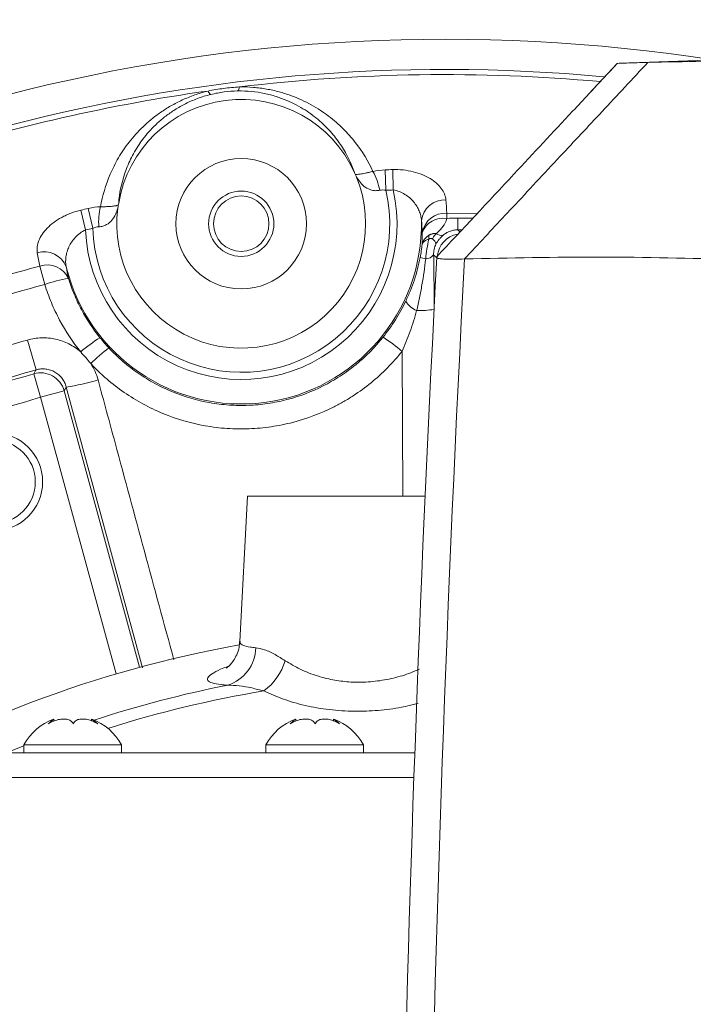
# Model space of a CAD drawing. Header units: millimetres. Extents: x 0 to 16820, y 0 to 11880.
# Tile 79 of 99: x 13754 to 13837, y 6427 to 6548. Entities that reach past the tile are written whole.
import ezdxf

# ---------------------------------------------------------------- set-up
doc = ezdxf.new("R2010")
doc.units = ezdxf.units.MM
doc.header["$LTSCALE"] = 20
doc.styles.add('SLDTEXTSTYLE0', font='TXT', dxfattribs={"width": 0.605})
doc.dimstyles.new('SLDDIMSTYLE0', dxfattribs={"dimtxt": 140, "dimasz": 100, "dimexe": 0, "dimexo": 0.0625, "dimgap": 35, "dimtad": 1, "dimtoh": 1, "dimdec": 1, "dimrnd": 1e-09, "dimzin": 12, "dimdsep": 46, "dimtxsty": 'SLDTEXTSTYLE0', "dimsah": 1, "dimcen": 0, "dimadec": 0, "dimazin": 0, "dimtfac": 1, "dimtofl": 0, "dimtmove": 0, "dimatfit": 3, "dimfxl": 0, "dimfrac": 2, "dimtolj": 1, "dimtzin": 12, "dimarcsym": 0})
doc.dimstyles.new('SLDDIMSTYLE1', dxfattribs={"dimtxt": 140, "dimasz": 100, "dimexe": 0, "dimexo": 0.0625, "dimgap": 35, "dimtad": 1, "dimtoh": 1, "dimdec": 4, "dimlfac": 20, "dimzin": 12, "dimdsep": 46, "dimtxsty": 'SLDTEXTSTYLE0', "dimsah": 1, "dimcen": 0.09, "dimadec": 1, "dimazin": 0, "dimtfac": 1, "dimtofl": 0, "dimtmove": 0, "dimatfit": 3, "dimfxl": 0, "dimfrac": 2, "dimtolj": 1, "dimtzin": 12, "dimarcsym": 0})

# ---------------------------------------------------------------- blocks, each defined once
blk = doc.blocks.new('*D11')
at = {"color": 7, "linetype": 'Continuous', "lineweight": 0}
blk.add_line((15062.98, 8506.56), (13806.48, 6330.23), dxfattribs=at)
blk.add_solid([(15062.98, 8506.56), (14999.99, 8427.45), (15025.97, 8412.45)], dxfattribs=at)
at = {"color": 7, "linetype": 'Continuous', "lineweight": 0, "char_height": 140, "attachment_point": 1, "rotation": 60, "style": 'SLDTEXTSTYLE0'}
for s, insert in [('2513', (14570.84, 8014.77)), ('R', (14501.45, 7894.58))]:
    blk.add_mtext(s, dxfattribs=dict(at, insert=insert))
blk = doc.blocks.new('*D12')
at = {"color": 7, "linetype": 'Continuous', "lineweight": 0}
for q in [(15021.92, 7031.96), (13806.48, 6330.23)]:
    blk.add_line((14382.39, 6662.73), q, dxfattribs=at)
blk.add_solid([(14382.39, 6662.73), (14476.49, 6699.74), (14461.49, 6725.72)], dxfattribs=at)
at = {"color": 7, "linetype": 'Continuous', "lineweight": 0, "char_height": 140, "attachment_point": 1, "rotation": 30, "style": 'SLDTEXTSTYLE0'}
for s, insert in [('665', (14626.7, 7011.64)), ('R', (14506.51, 6942.24))]:
    blk.add_mtext(s, dxfattribs=dict(at, insert=insert))
blk = doc.blocks.new('*D13')
at = {"color": 7, "linetype": 'Continuous', "lineweight": 0}
for p, q in [((12765.91, 6330.23), (11016.98, 6330.23)), ((14847.06, 6330.23), (16595.98, 6330.23))]:
    blk.add_line(p, q, dxfattribs=at)
blk.add_arc((13806.48, 6330.23), 2759.5, 0, 180, dxfattribs=at)
for points in [[(11046.98, 6330.23), (11063.79, 6429.95), (11033.8, 6430.49)], [(16565.98, 6330.23), (16579.17, 6430.49), (16549.18, 6429.95)]]:
    blk.add_solid(points, dxfattribs=at)
at = {"color": 7, "linetype": 'Continuous', "lineweight": 0, "char_height": 140, "attachment_point": 1, "style": 'SLDTEXTSTYLE0'}
for s, insert in [('180°', (13663.69, 9270.2)), ('+', (13551.45, 9270.2))]:
    blk.add_mtext(s, dxfattribs=dict(at, insert=insert))

msp = doc.modelspace()

# ---------------------------------------------------------------- linework, layer by layer
at = {"color": 7, "linetype": 'Continuous', "lineweight": 0}
for p, q in [((13827.5976317, 6542.2702009), (13824.1168289, 6538.5427009)), ((13805.4646655, 6518.5130772), (13805.4672055, 6518.5610436)), ((13808.855769, 6518.2966308), (13808.8649635, 6518.2968922)), ((13782.247963, 6489.2342175), (13781.3141249, 6471.415524)), ((13804.0352742, 6489.2342175), (13782.247963, 6489.2342175)), ((13758.5067783, 6461.6398775), (13758.5067783, 6461.8788459)), ((13763.1380776, 6461.8788459), (13763.1380776, 6461.669006)), ((13788.1681484, 6461.6398713), (13788.1681484, 6461.8788467)), ((13792.7994477, 6461.8788467), (13792.7994477, 6461.6690077)), ((13754.822428, 6458.7342175), (13754.822428, 6457.7342175)), ((13763.9164197, 6458.7342175), (13754.822428, 6458.7342175)), ((13766.822428, 6458.7342175), (13763.9164197, 6458.7342175)), ((13766.822428, 6457.7342175), (13766.822428, 6458.7342175)), ((13784.483798, 6458.7342175), (13784.483798, 6457.7342175)), ((13796.482806, 6458.7342175), (13784.483798, 6458.7342175)), ((13796.483798, 6457.7342175), (13796.483798, 6458.7342175)), ((13748.733798, 6457.7342175), (13802.7670701, 6457.7342175)), ((13748.733798, 6454.7342175), (13802.6608536, 6454.7342175))]:
    msp.add_line(p, q, dxfattribs=at)
at = {"color": 8, "linetype": 'Continuous', "lineweight": 0}
for p, q in [((13799.2279909, 6526.7256931), (13799.1358269, 6529.2215473)), ((13800.132533, 6526.7570105), (13800.0518586, 6529.2532624)), ((13762.3962353, 6521.8531976), (13761.8362307, 6524.2871608)), ((13763.2787392, 6522.054106), (13762.7299443, 6524.4906212)), ((13806.680047, 6523.901863), (13806.679399, 6523.2623792)), ((13806.680047, 6523.901863), (13810.334931, 6523.8636682)), ((13808.0424671, 6521.8664007), (13808.054265, 6523.3169051)), ((13808.054265, 6523.3169051), (13809.8508059, 6523.2939334)), ((13808.0424671, 6521.8664007), (13808.3072018, 6521.6044801)), ((13808.5703679, 6521.8613797), (13808.0424671, 6521.8664007)), ((13757.3942468, 6515.1653789), (13756.7959103, 6517.4194446)), ((13755.2777706, 6508.361593), (13756.3281345, 6504.7077544)), ((13801.3129425, 6489.2342175), (13801.203514, 6506.9681303)), ((13756.8833067, 6501.3433071), (13756.0492064, 6504.2207409)), ((13760.034432, 6502.5955044), (13759.773702, 6502.1313193)), ((13769.3589293, 6468.1564163), (13760.034432, 6502.5955044)), ((13759.773702, 6502.1313193), (13756.8833067, 6501.3433071)), ((13766.1311421, 6467.4226396), (13756.8833067, 6501.3433071)), ((13759.773702, 6502.1313193), (13769.0141032, 6468.2379203)), ((13752.6509942, 6457.7342175), (13754.822428, 6458.6294028))]:
    msp.add_line(p, q, dxfattribs=at)
at = {"color": 8, "linetype": 'Continuous', "lineweight": 0, "flags": 128}
for points in [[(13805.4203052, 6518.4574779), (13805.1552548, 6518.7239748), (13805.0720451, 6518.8075397)], [(13756.0492064, 6504.2207409), (13756.2731324, 6504.6118174), (13756.3281345, 6504.7077544)]]:
    msp.add_lwpolyline(points, dxfattribs=at)
at = {"color": 7, "linetype": 'Continuous', "lineweight": 30}
for radius in [2513, 665]:
    msp.add_circle((13806.483798, 6330.2342175), radius, dxfattribs=at)
at = {"color": 7, "linetype": 'Continuous', "lineweight": 0}
for centre, radius in [((13781.483798, 6522.6166492), 8), ((13781.483798, 6522.6166492), 4), ((13781.483798, 6522.6166492), 3.4), ((13751.1372118, 6490.9723754), 6), ((13751.1372118, 6490.9723754), 5.1)]:
    msp.add_circle(centre, radius, dxfattribs=at)
for centre, radius, start, end in [((13806.483798, 6330.2342175), 215, 81.208168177, 104.578170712), ((13981.483798, 2545.2342175), 4000, 88.9375757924, 92.1999509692), ((13781.483798, 6522.6166492), 15.235835, 24.313817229, 170.494315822), ((13781.483798, 6522.6166492), 15.2557083, 172.775427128, 22.032705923), ((17361.483798, 6330.2342175), 3561, 176.9692175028, 180.6125362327), ((13806.483798, 6330.2342175), 143, 100.177366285, 142.526703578), ((13760.941817, 6455.3352357), 7, 110.631826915, 150.950252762), ((13760.7030389, 6455.3352357), 7, 29.049747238, 69.394443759), ((13790.6031871, 6455.3352357), 7, 110.631835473, 150.950252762), ((13790.364409, 6455.3352357), 7, 29.049747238, 69.394434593)]:
    msp.add_arc(centre, radius, start, end, dxfattribs=at)
at = {"color": 8, "linetype": 'Continuous', "lineweight": 0}
for centre, radius, start, end in [((13806.483798, 6330.2342175), 211.3006577, 84.712436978, 105.268462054), ((13806.483798, 6330.2342175), 210.6669974, 84.828224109, 96.875958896), ((13806.483798, 6330.2342175), 210.6669974, 97.932174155, 105.268462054), ((13778.1184617, 6539.1099908), 0.7416325, 197.613287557, 240.263844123), ((13780.5219442, 6539.4223222), 0.7416325, 314.544288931, 357.194845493), ((13806.483798, 6330.2342175), 199.1229521, 91.851052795, 92.114790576), ((13790.6171762, 6525.1972392), 7.9925381, 10.943576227, 28.691898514), ((13781.483798, 6522.6166492), 19.1028246, 182.290457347, 12.517675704), ((13781.483798, 6522.6166492), 18.2137482, 181.769898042, 13.038235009), ((13806.483798, 6330.2342175), 196.6253969, 91.851052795, 92.114790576), ((13806.4456921, 6522.6631181), 2.8868427, 87.418713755, 173.208338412), ((13806.483798, 6330.2342175), 199.1229521, 102.693342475, 102.957080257), ((13771.9942107, 6522.7771942), 7.9925381, 166.116234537, 183.864556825), ((13806.4959747, 6521.0516341), 2.8561665, 86.304878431, 169.789675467), ((13806.2436862, 6520.5453831), 2.751711, 80.889297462, 158.409659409), ((13781.483798, 6522.6166492), 22.0987132, 193.802454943, 1.005678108), ((13806.483798, 6330.2342175), 196.6253969, 102.693342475, 102.957080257), ((13804.3385148, 6519.8787065), 1.0481522, 12.654176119, 56.434992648), ((13806.0413245, 6522.2459746), 1.0587779, 233.516866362, 280.971744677), ((13808.5200504, 6518.3661642), 3.0062621, 99.706080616, 174.689971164), ((13757.3390837, 6516.2817391), 2.8868427, 21.59979464, 107.389419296), ((13804.7962181, 6522.156505), 3.919152, 249.464135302, 259.75669042), ((17361.483798, 6330.2342175), 3557.5930281, 176.9697988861, 180.9458052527), ((13804.0059431, 6519.6643888), 1.3677587, 273.912976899, 321.210409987), ((13806.483798, 6330.2342175), 193.6677449, 104.866192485, 109.602930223), ((13757.7023391, 6514.7109258), 2.8561665, 25.018457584, 108.503254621), ((13762.9728322, 6499.6645842), 16.4740782, 99.37064098, 109.793311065), ((13806.483798, 6330.2342175), 191.3356174, 104.866192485, 109.602930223), ((13803.9735675, 6514.4472868), 2.670334, 209.678006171, 248.459327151), ((13803.1202561, 6525.032331), 13.0694928, 269.442650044, 278.853949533), ((13774.5827445, 6492.056874), 19.5879113, 122.123606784, 130.732501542), ((13785.3406782, 6488.1285268), 24.6284433, 49.902817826, 56.684000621), ((13806.483798, 6330.2342175), 185.3413585, 106.038281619, 109.533101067), ((13777.660172, 6490.7960491), 20.7211183, 126.782304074, 134.895251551), ((13806.483798, 6330.2342175), 181.1489949, 106.1656278, 111.8343722), ((13806.483798, 6330.2342175), 181.5395429, 106.038281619, 109.533101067), ((13756.8765622, 6501.3312848), 3.0055739, 15.437295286, 105.978332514), ((13756.3903269, 6527.8347566), 25.5009678, 278.215729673, 287.198603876), ((13806.483798, 6330.2342175), 178.1531063, 106.1656278, 111.8343722), ((13778.3151074, 6470.7479195), 4.9436068, 287.845800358, 358.796426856), ((13779.8587428, 6471.1891616), 7.3328276, 307.012022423, 343.011714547), ((13806.483798, 6330.2342175), 138.3987744, 101.103749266, 108.115199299), ((13806.483798, 6330.2342175), 136.9132067, 99.336098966, 107.578531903)]:
    msp.add_arc(centre, radius, start, end, dxfattribs=at)
for points, knots in [([(13831.3459086, 6542.390898), (13829.4702121, 6540.3821993), (13825.8878642, 6536.5458335), (13820.3483952, 6530.6119412), (13815.0555191, 6524.9410101), (13811.1409893, 6520.7459471), (13809.1839965, 6518.6484275), (13808.855769, 6518.2966308)], [0, 0, 0, 0, 0.2501009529, 0.47766183, 0.7388308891, 0.9561966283, 1, 1, 1, 1]), ([(13764.2351785, 6524.6950276), (13764.46693, 6526.0264072), (13764.8505222, 6527.3593051), (13765.7091522, 6529.3591649), (13766.0445175, 6530.0276988), (13766.8171054, 6531.3435844), (13767.2547957, 6531.9930449), (13768.2538722, 6533.2709759), (13768.8147933, 6533.8995314), (13769.7775212, 6534.8212525), (13770.1173725, 6535.123318), (13770.8322056, 6535.7090577), (13771.2081389, 6535.9936896), (13772.0023458, 6536.5440264), (13772.4205785, 6536.8097499), (13773.3071041, 6537.3187275), (13773.7768561, 6537.5622737), (13774.7478615, 6538.009246), (13775.251882, 6538.2144496), (13776.0392575, 6538.4912571), (13776.3069544, 6538.5783458), (13776.8536403, 6538.7413496), (13777.1325109, 6538.8171294), (13777.4115965, 6538.8855795)], [0, 0, 0, 0, 0.25, 0.25, 0.375, 0.375, 0.5, 0.5, 0.625, 0.625, 0.6875, 0.6875, 0.75, 0.75, 0.8125, 0.8125, 0.875, 0.875, 0.9375, 0.9375, 0.96875, 0.96875, 1, 1, 1, 1]), ([(13781.04217, 6538.8937544), (13780.4900288, 6538.8841332), (13779.939263, 6538.8441531), (13778.839828, 6538.7016753), (13778.2875182, 6538.5979933), (13777.750607, 6538.4660175)], [0, 0, 0, 0, 0.5, 0.5, 1, 1, 1, 1]), ([(13795.3682756, 6528.8897625), (13794.9792092, 6530.0077809), (13794.4528643, 6531.0997903), (13793.4138824, 6532.6866975), (13793.0255605, 6533.2070474), (13792.36772, 6533.971431), (13792.1352927, 6534.2240283), (13791.6449991, 6534.7200624), (13791.3872819, 6534.9634372), (13790.572357, 6535.677918), (13789.9741945, 6536.1337118), (13788.9677081, 6536.7754287), (13788.6123161, 6536.9830291), (13787.8659821, 6537.3762887), (13787.4752982, 6537.5620113), (13786.65266, 6537.9075326), (13786.2207731, 6538.0673748), (13785.3061641, 6538.3548828), (13784.8194607, 6538.4832187), (13783.8114895, 6538.6917464), (13783.2886322, 6538.7728669), (13782.1974569, 6538.8791118), (13781.6240055, 6538.9038931), (13781.04217, 6538.8937544)], [0, 0, 0, 0, 0.25, 0.25, 0.375, 0.375, 0.4375, 0.4375, 0.5, 0.5, 0.625, 0.625, 0.6875, 0.6875, 0.75, 0.75, 0.8125, 0.8125, 0.875, 0.875, 0.9375, 0.9375, 1, 1, 1, 1]), ([(13781.2626881, 6539.3860269), (13781.8407048, 6539.3963935), (13782.4149021, 6539.3775972), (13783.525473, 6539.2888279), (13784.0645572, 6539.2191775), (13785.1143559, 6539.0357164), (13785.6273334, 6538.9212391), (13786.6170019, 6538.6552457), (13787.0897621, 6538.5050812), (13788.4525282, 6538.0115489), (13789.2876049, 6537.6256003), (13790.8434755, 6536.7657959), (13791.5492952, 6536.2999421), (13792.8456363, 6535.3169044), (13793.4367755, 6534.7989522), (13794.2520807, 6533.989323), (13794.5119341, 6533.713789), (13795.005497, 6533.1569714), (13795.2397803, 6532.8751411), (13796.3537863, 6531.4504082), (13797.0643454, 6530.2616531), (13797.628343, 6529.0344525)], [0, 0, 0, 0, 0.0625, 0.0625, 0.125, 0.125, 0.1875, 0.1875, 0.25, 0.25, 0.375, 0.375, 0.5, 0.5, 0.625, 0.625, 0.6875, 0.6875, 0.75, 0.75, 1, 1, 1, 1]), ([(13777.750607, 6538.4660175), (13777.4681726, 6538.3965935), (13777.1875687, 6538.3186864), (13776.6449008, 6538.1512751), (13776.3812801, 6538.0614613), (13775.6111855, 6537.7755999), (13775.1253602, 6537.5632258), (13774.43148, 6537.2172236), (13774.2053532, 6537.0968633), (13773.7706396, 6536.8514644), (13773.5612639, 6536.7260796), (13772.9542656, 6536.3428516), (13772.5776366, 6536.0779815), (13771.8700547, 6535.533129), (13771.5391715, 6535.2531226), (13770.9164852, 6534.6803496), (13770.627018, 6534.3896146), (13769.8199741, 6533.5137903), (13769.3595372, 6532.9219513), (13768.554939, 6531.7273919), (13768.2110871, 6531.1242263), (13767.6210614, 6529.9112714), (13767.3778587, 6529.3075809), (13766.7774063, 6527.5045678), (13766.5475727, 6526.3132582), (13766.4571629, 6525.132778)], [0, 0, 0, 0, 0.03125, 0.03125, 0.0625, 0.0625, 0.125, 0.125, 0.15625, 0.15625, 0.1875, 0.1875, 0.25, 0.25, 0.3125, 0.3125, 0.375, 0.375, 0.5, 0.5, 0.625, 0.625, 0.75, 0.75, 1, 1, 1, 1]), ([(13806.575706, 6525.5470316), (13806.5522798, 6525.7895674), (13806.4929595, 6526.0281504), (13806.3039015, 6526.4974519), (13806.1725901, 6526.7299327), (13805.8442835, 6527.1739742), (13805.6476577, 6527.386316), (13805.1876501, 6527.7907751), (13804.9224829, 6527.9834242), (13804.34023, 6528.33299), (13804.0214941, 6528.4918147), (13803.3236706, 6528.7741762), (13802.9535132, 6528.8939925), (13802.1727284, 6529.0871333), (13801.7570654, 6529.1608055), (13800.9165256, 6529.2502324), (13800.4885578, 6529.2673757), (13800.0518586, 6529.2532624)], [0, 0, 0, 0, 0.125, 0.125, 0.25, 0.25, 0.375, 0.375, 0.5, 0.5, 0.625, 0.625, 0.75, 0.75, 0.875, 0.875, 1, 1, 1, 1]), ([(13797.628343, 6529.0344525), (13797.4549101, 6528.9876758), (13797.2922137, 6528.9472146), (13796.9857994, 6528.8757243), (13796.8412108, 6528.8445794), (13796.5815387, 6528.7921521), (13796.4655611, 6528.7706079), (13796.2553531, 6528.7342614), (13796.1607083, 6528.7194246), (13795.9081595, 6528.683727), (13795.7808538, 6528.6712708), (13795.5824768, 6528.6637666), (13795.5129709, 6528.668972), (13795.4677559, 6528.6835145)], [0, 0, 0, 0, 0.125, 0.125, 0.25, 0.25, 0.375, 0.375, 0.5, 0.5, 0.75, 0.75, 1, 1, 1, 1]), ([(13798.464367, 6526.7145604), (13798.2922866, 6526.6808114), (13798.1249823, 6526.6660822), (13797.7986139, 6526.6719394), (13797.637993, 6526.6932885), (13797.1893366, 6526.8026297), (13796.9309069, 6526.9327802), (13796.4698588, 6527.2602407), (13796.2726337, 6527.4533749), (13795.9182656, 6527.8753781), (13795.7630725, 6528.1028579), (13795.6253799, 6528.3396114)], [0, 0, 0, 0, 0.125, 0.125, 0.25, 0.25, 0.5, 0.5, 0.75, 0.75, 1, 1, 1, 1]), ([(13799.2279909, 6526.7256931), (13799.0993033, 6526.7439342), (13798.9711773, 6526.7531877), (13798.7161488, 6526.7507684), (13798.5882017, 6526.7388473), (13798.464367, 6526.7145604)], [0, 0, 0, 0, 0.5, 0.5, 1, 1, 1, 1]), ([(13800.132533, 6526.7570105), (13800.395553, 6526.7194667), (13800.6436719, 6526.647547), (13801.120066, 6526.4589797), (13801.3475244, 6526.3411919), (13801.7654465, 6526.0802416), (13801.9603599, 6525.9345192), (13802.3170293, 6525.6238756), (13802.4781114, 6525.4598495), (13802.769572, 6525.1160905), (13802.8999691, 6524.9357894), (13803.1254763, 6524.5685591), (13803.2215501, 6524.3805926), (13803.3814237, 6523.9957278), (13803.4448985, 6523.7990008), (13803.537298, 6523.4043633), (13803.5666889, 6523.2054277), (13803.5791072, 6523.0045146)], [0, 0, 0, 0, 0.125, 0.125, 0.25, 0.25, 0.375, 0.375, 0.5, 0.5, 0.625, 0.625, 0.75, 0.75, 0.875, 0.875, 1, 1, 1, 1]), ([(13761.8362307, 6524.2871608), (13761.4091284, 6524.1888934), (13760.9996963, 6524.0627474), (13760.4085686, 6523.8371975), (13760.2154103, 6523.7558851), (13759.8367646, 6523.5811666), (13759.6512891, 6523.4876215), (13759.1210446, 6523.1972058), (13758.7966441, 6522.9882559), (13758.2008912, 6522.5426443), (13757.9272909, 6522.3031067), (13757.4528947, 6521.815805), (13757.2498186, 6521.5670596), (13756.9082882, 6521.0602605), (13756.7691552, 6520.7997577), (13756.5642428, 6520.2852204), (13756.4973272, 6520.0306103), (13756.4333939, 6519.5268444), (13756.4369012, 6519.2775218), (13756.4763087, 6519.0366402)], [0, 0, 0, 0, 0.125, 0.125, 0.1875, 0.1875, 0.25, 0.25, 0.375, 0.375, 0.5, 0.5, 0.625, 0.625, 0.75, 0.75, 0.875, 0.875, 1, 1, 1, 1]), ([(13764.0198463, 6522.2385123), (13764.1948371, 6522.249865), (13764.3603493, 6522.2783851), (13764.674381, 6522.367462), (13764.8242107, 6522.429154), (13765.2300202, 6522.6495327), (13765.4466024, 6522.8414107), (13765.8086445, 6523.2758314), (13765.9499574, 6523.5129584), (13766.184699, 6524.0115161), (13766.2765977, 6524.2711054), (13766.349207, 6524.5351875)], [0, 0, 0, 0, 0.125, 0.125, 0.25, 0.25, 0.5, 0.5, 0.75, 0.75, 1, 1, 1, 1]), ([(13764.2351785, 6524.6950276), (13764.4148065, 6524.694131), (13764.5824405, 6524.6965961), (13764.8969496, 6524.7057944), (13765.0446961, 6524.7126383), (13765.3091432, 6524.7283201), (13765.4267753, 6524.7371334), (13765.6392912, 6524.7557196), (13765.7345847, 6524.7655652), (13765.9878692, 6524.7956003), (13766.1141304, 6524.816095), (13766.3078367, 6524.8595419), (13766.3737036, 6524.8823389), (13766.4137001, 6524.9079546)], [0, 0, 0, 0, 0.125, 0.125, 0.25, 0.25, 0.375, 0.375, 0.5, 0.5, 0.75, 0.75, 1, 1, 1, 1]), ([(13806.679399, 6523.2623792), (13806.5826418, 6522.8794156), (13806.4342157, 6522.5666386), (13806.1065437, 6522.1304679), (13805.9803148, 6521.9897245), (13805.7087968, 6521.7026745), (13805.5633906, 6521.5555016), (13805.4117899, 6521.3946833)], [0, 0, 0, 0, 0.5, 0.5, 0.75, 0.75, 1, 1, 1, 1]), ([(13760.023206, 6517.3444472), (13759.9444108, 6517.7398115), (13759.9329108, 6518.1420112), (13760.0159233, 6518.7593556), (13760.0611059, 6518.9687661), (13760.1850084, 6519.381884), (13760.2636419, 6519.5866258), (13760.4563624, 6519.9926385), (13760.5716807, 6520.1956429), (13760.8359574, 6520.5863348), (13760.9846641, 6520.7745648), (13761.3211205, 6521.1341986), (13761.5112227, 6521.307276), (13761.9243715, 6521.6131629), (13762.151414, 6521.7496213), (13762.3962353, 6521.8531976)], [0, 0, 0, 0, 0.25, 0.25, 0.375, 0.375, 0.5, 0.5, 0.625, 0.625, 0.75, 0.75, 0.875, 0.875, 1, 1, 1, 1]), ([(13808.0424671, 6521.8664007), (13807.8593708, 6521.8685626), (13807.6761056, 6521.8515724), (13807.3354345, 6521.7861956), (13807.1733457, 6521.737483), (13806.8740096, 6521.6183794), (13806.7375124, 6521.5489407), (13806.4797614, 6521.3919811), (13806.3586993, 6521.3044193), (13806.2428363, 6521.2065499)], [0, 0, 0, 0, 0.25, 0.25, 0.5, 0.5, 0.75, 0.75, 1, 1, 1, 1]), ([(13803.6585668, 6520.0869536), (13803.6653602, 6520.2958065), (13803.6714352, 6520.5187129), (13803.6811417, 6521.0055549), (13803.6847001, 6521.2692724), (13803.6850393, 6521.5579241)], [0, 0, 0, 0, 0.5, 0.5, 1, 1, 1, 1]), ([(13803.6585668, 6520.0869536), (13803.6638711, 6520.1131901), (13803.6744258, 6520.1653968), (13803.7041603, 6520.2695664), (13803.755908, 6520.402591), (13803.8347492, 6520.5447495), (13803.9446958, 6520.7013813), (13804.0859986, 6520.8630734), (13804.2768871, 6521.0380271), (13804.4269656, 6521.1434948), (13804.5008678, 6521.1954296)], [0, 0, 0, 0, 0.0632633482, 0.1258841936, 0.2511394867, 0.3959408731, 0.4997828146, 0.6724996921, 0.8387308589, 1, 1, 1, 1]), ([(13803.6585668, 6520.0869536), (13803.6663148, 6520.1186493), (13803.6774247, 6520.1508682), (13803.7027513, 6520.2060481), (13803.7154969, 6520.2293099), (13803.7350132, 6520.2591291), (13803.7401025, 6520.2664842), (13803.7667318, 6520.3028468), (13803.7915188, 6520.3311722), (13803.8479421, 6520.3866244), (13803.8795786, 6520.4137511), (13803.9502135, 6520.4676496), (13803.9890913, 6520.4940904), (13804.0731745, 6520.545298), (13804.1183799, 6520.5700648), (13804.2644235, 6520.6421517), (13804.3738509, 6520.6861929), (13804.4960734, 6520.7256739)], [0, 0, 0, 0, 0.1229947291, 0.1229947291, 0.2152407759, 0.2152407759, 0.2459894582, 0.2459894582, 0.3697507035, 0.3697507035, 0.4935119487, 0.4935119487, 0.6193133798, 0.6193133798, 0.7451148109, 0.7451148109, 1, 1, 1, 1]), ([(13804.4960734, 6520.7256739), (13804.3943507, 6520.3270097), (13804.31812, 6519.9241744), (13804.1890492, 6519.1150089), (13804.1370068, 6518.7085461), (13804.0992807, 6518.2998186)], [0, 0, 0, 0, 0.5, 0.5, 1, 1, 1, 1]), ([(13804.4960734, 6520.7256739), (13804.4943477, 6520.7365767), (13804.4926984, 6520.7474547), (13804.486435, 6520.7908342), (13804.4772261, 6520.866052), (13804.4731458, 6520.9384033), (13804.4725333, 6521.0580045), (13804.4806346, 6521.1318324), (13804.5008678, 6521.1954296)], [0, 0, 0, 0, 0.0625, 0.0625, 0.25, 0.5, 0.5, 1, 1, 1, 1]), ([(13804.9180201, 6520.7520888), (13804.9054225, 6520.7621469), (13804.8797961, 6520.7826073), (13804.8336078, 6520.8021782), (13804.7811428, 6520.813226), (13804.7082764, 6520.8134533), (13804.6113412, 6520.7932011), (13804.5352186, 6520.7486063), (13804.4960734, 6520.7256739)], [0, 0, 0, 0, 0.1200305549, 0.2441703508, 0.3734949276, 0.5092831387, 0.7476542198, 1, 1, 1, 1]), ([(13804.5008678, 6521.1954296), (13804.5236187, 6521.2099941), (13804.5698554, 6521.2395936), (13804.6421346, 6521.2788387), (13804.7257045, 6521.31846), (13804.8234794, 6521.3562946), (13804.9217304, 6521.3848422), (13805.0376899, 6521.4088315), (13805.1565689, 6521.4211794), (13805.2711894, 6521.4181161), (13805.3524925, 6521.4079299), (13805.3929438, 6521.3988934), (13805.4117899, 6521.3946833)], [0, 0, 0, 0, 0.07808761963, 0.15869771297, 0.24155140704, 0.35301347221, 0.47531189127, 0.55599877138, 0.72359207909, 0.85688114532, 0.93332151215, 1, 1, 1, 1]), ([(13805.4117899, 6521.3946833), (13805.385666, 6521.3750686), (13805.3316772, 6521.334532), (13805.2575833, 6521.265503), (13805.1868706, 6521.1892379), (13805.1046407, 6521.0850726), (13805.0092737, 6520.9401875), (13804.9498034, 6520.8176029), (13804.9180201, 6520.7520888)], [0, 0, 0, 0, 0.12099936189, 0.25006263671, 0.37038920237, 0.50005418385, 0.73280927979, 1, 1, 1, 1]), ([(13806.2428363, 6521.2065499), (13806.1633907, 6521.1394421), (13806.0821426, 6521.0653796), (13805.9170107, 6520.8991025), (13805.8341005, 6520.8075647), (13805.5980516, 6520.516982), (13805.4655754, 6520.3118668), (13805.3612075, 6520.1083209)], [0, 0, 0, 0, 0.25, 0.25, 0.5, 0.5, 1, 1, 1, 1]), ([(13805.3612075, 6520.1083209), (13805.3118585, 6520.0120769), (13805.2675198, 6519.9119081), (13805.1899946, 6519.7000805), (13805.1567153, 6519.5872736), (13805.1062285, 6519.3573045), (13805.0893489, 6519.2417897), (13805.0706929, 6519.019541), (13805.0686351, 6518.9109778), (13805.0720451, 6518.8075397)], [0, 0, 0, 0, 0.25, 0.25, 0.5, 0.5, 0.75, 0.75, 1, 1, 1, 1]), ([(13801.6535236, 6513.1251372), (13801.8580428, 6513.5476217), (13802.0482903, 6513.9770859), (13802.4003218, 6514.8479331), (13802.562112, 6515.2893644), (13803.0046357, 6516.6306027), (13803.2427288, 6517.5472044), (13803.4214046, 6518.4864042)], [0, 0, 0, 0, 0.25, 0.25, 0.5, 0.5, 1, 1, 1, 1]), ([(13804.0992807, 6518.2998186), (13803.9846298, 6517.2325594), (13803.8282686, 6516.1724786), (13803.5443968, 6514.590033), (13803.4416267, 6514.0638149), (13803.2242559, 6513.0129157), (13803.1095001, 6512.4882665), (13802.9931234, 6511.9634566)], [0, 0, 0, 0, 0.5, 0.5, 0.75, 0.75, 1, 1, 1, 1]), ([(13805.0720451, 6518.8075397), (13805.0910618, 6517.6522462), (13805.1256108, 6515.5533367), (13805.1465873, 6513.4110783), (13805.1560178, 6512.4479737)], [0, 0, 0, 0, 0.5504255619, 1, 1, 1, 1]), ([(13760.2905161, 6515.9188277), (13760.4981038, 6515.254904), (13760.736139, 6514.6028954), (13761.2727085, 6513.3225546), (13761.5723824, 6512.6924482), (13762.5494183, 6510.8634385), (13763.3062748, 6509.71822), (13764.1669204, 6508.645933)], [0, 0, 0, 0, 0.25, 0.25, 0.5, 0.5, 1, 1, 1, 1]), ([(13761.8010769, 6506.8998941), (13760.8230251, 6508.1185662), (13759.9627983, 6509.4201001), (13758.8520867, 6511.4987111), (13758.5113674, 6512.2147953), (13757.9011889, 6513.6698544), (13757.6304364, 6514.410843), (13757.3942468, 6515.1653789)], [0, 0, 0, 0, 0.5, 0.5, 0.75, 0.75, 1, 1, 1, 1]), ([(13798.8680031, 6508.7093844), (13799.4217976, 6509.4044387), (13799.9287693, 6510.1187114), (13800.8559747, 6511.5893304), (13801.2761556, 6512.3455913), (13801.6535236, 6513.1251372)], [0, 0, 0, 0, 0.5, 0.5, 1, 1, 1, 1]), ([(13802.9931234, 6511.9634566), (13802.7591024, 6511.1099617), (13802.4949199, 6510.2666696), (13801.9007701, 6508.6012116), (13801.5708352, 6507.7790625), (13801.203514, 6506.9681303)], [0, 0, 0, 0, 0.5, 0.5, 1, 1, 1, 1]), ([(13755.2777706, 6508.361593), (13755.8417797, 6508.523728), (13756.4139939, 6508.6125578), (13757.2842663, 6508.639031), (13757.5784563, 6508.6295828), (13758.1591789, 6508.5740581), (13758.7316436, 6508.482631), (13759.2879974, 6508.321157), (13759.8361187, 6508.1238887), (13760.1064915, 6508.0068106), (13760.8825134, 6507.6112234), (13761.3614534, 6507.2866862), (13761.8010769, 6506.8998941)], [0, 0, 0, 0, 0.25, 0.25, 0.375, 0.375, 0.5, 0.625, 0.625, 0.75, 0.75, 1, 1, 1, 1]), ([(13765.2528582, 6507.3919314), (13765.5251692, 6507.1002427), (13765.8072211, 6506.8140092), (13766.3833969, 6506.2601045), (13766.6778227, 6505.9920094), (13767.579753, 6505.2137926), (13768.2058582, 6504.7296665), (13769.5071048, 6503.829954), (13770.1822448, 6503.4143655), (13771.582662, 6502.6532755), (13772.3105447, 6502.3072388), (13774.5186906, 6501.3998439), (13776.0383208, 6500.9581788), (13778.3890618, 6500.5406169), (13779.1892391, 6500.4425647), (13780.7803567, 6500.3344258), (13781.5735579, 6500.3234134), (13783.1553488, 6500.3856067), (13783.9439383, 6500.4588149), (13785.1233212, 6500.6325719), (13785.515864, 6500.7011709), (13786.2997573, 6500.8601433), (13786.6917019, 6500.9507374), (13788.6250486, 6501.4529788), (13790.1058682, 6502.0137274), (13791.8762172, 6502.9093709), (13792.2262094, 6503.0983406), (13792.9179021, 6503.4962915), (13793.2606085, 6503.7059447), (13794.267679, 6504.3601971), (13794.9099141, 6504.8288839), (13796.7519824, 6506.3293682), (13797.8681558, 6507.4544999), (13798.8680031, 6508.7093844)], [0, 0, 0, 0, 0.03125, 0.03125, 0.0625, 0.0625, 0.125, 0.125, 0.1875, 0.1875, 0.25, 0.25, 0.375, 0.375, 0.4375, 0.4375, 0.5, 0.5, 0.5625, 0.5625, 0.59375, 0.59375, 0.625, 0.625, 0.75, 0.75, 0.78125, 0.78125, 0.8125, 0.8125, 0.875, 0.875, 1, 1, 1, 1]), ([(13801.203514, 6506.9681303), (13800.0683111, 6505.5427062), (13798.8011003, 6504.2645426), (13796.7097418, 6502.5598873), (13795.9805883, 6502.0274095), (13794.8372041, 6501.2840959), (13794.4481009, 6501.0458971), (13793.6627593, 6500.5937624), (13793.2653779, 6500.3790622), (13791.2553038, 6499.3614686), (13789.5739047, 6498.7243767), (13787.3785743, 6498.1538537), (13786.9335117, 6498.0509496), (13786.0433846, 6497.8703949), (13785.5976436, 6497.7924932), (13784.2584269, 6497.5952078), (13783.3629632, 6497.5121417), (13781.5667952, 6497.4417432), (13780.6660911, 6497.454408), (13778.8593252, 6497.5776136), (13777.9507135, 6497.689206), (13775.2814837, 6498.1641917), (13773.5560103, 6498.6663853), (13771.0487823, 6499.6978063), (13770.222328, 6500.0910944), (13768.6322778, 6500.9560012), (13767.8657057, 6501.4282386), (13766.3882017, 6502.4505044), (13765.6772715, 6503.000535), (13764.6531094, 6503.884622), (13764.3187758, 6504.1891785), (13763.6644868, 6504.8183914), (13763.3441904, 6505.1435273), (13763.0349401, 6505.4748548)], [0, 0, 0, 0, 0.125, 0.125, 0.1875, 0.1875, 0.21875, 0.21875, 0.25, 0.25, 0.375, 0.375, 0.40625, 0.40625, 0.4375, 0.4375, 0.5, 0.5, 0.5625, 0.5625, 0.625, 0.625, 0.75, 0.75, 0.8125, 0.8125, 0.875, 0.875, 0.9375, 0.9375, 0.96875, 0.96875, 1, 1, 1, 1]), ([(13763.0349401, 6505.4748548), (13763.234474, 6505.1690725), (13763.4121008, 6504.843627), (13763.7113104, 6504.1749813), (13763.8344203, 6503.8299587), (13763.9305748, 6503.4740502)], [0, 0, 0, 0, 0.5, 0.5, 1, 1, 1, 1]), ([(13760.034432, 6502.5955044), (13759.9840581, 6502.7870849), (13759.9157222, 6502.9718252), (13759.7429847, 6503.3275738), (13759.6388343, 6503.4971947), (13759.4014077, 6503.8102052), (13759.2668135, 6503.9557029), (13758.9676601, 6504.2196277), (13758.8070606, 6504.3347802), (13758.4642523, 6504.5321388), (13758.2796936, 6504.6149297), (13757.902117, 6504.7399428), (13757.7087651, 6504.7829795), (13757.3128908, 6504.8299336), (13757.1106628, 6504.8332034), (13756.7157872, 6504.799978), (13756.5207338, 6504.7638884), (13756.3281345, 6504.7077544)], [0, 0, 0, 0, 0.125, 0.125, 0.25, 0.25, 0.375, 0.375, 0.5, 0.5, 0.625, 0.625, 0.75, 0.75, 0.875, 0.875, 1, 1, 1, 1]), ([(13763.9305748, 6503.4740502), (13764.6255718, 6500.902107), (13767.7159357, 6489.4657407), (13770.8181897, 6478.0252004), (13773.2227728, 6469.157542)], [0, 0, 0, 0, 0.2248916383, 1, 1, 1, 1]), ([(13781.373331, 6471.4124212), (13781.3554815, 6471.348843), (13781.2974579, 6471.1421685), (13781.6960172, 6470.9000854), (13782.3885814, 6470.7186021), (13783.0325478, 6470.6633808), (13783.2576235, 6470.6440802)], [0, 0, 0, 0, 0.1466864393, 0.4768359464, 0.8171464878, 1, 1, 1, 1]), ([(13783.2576235, 6470.6440802), (13783.6097901, 6470.5824537), (13784.3290365, 6470.4565911), (13785.5734793, 6469.8621588), (13786.460018, 6469.3052379), (13786.8715989, 6469.046684)], [0, 0, 0, 0, 0.3394886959, 0.6933537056, 1, 1, 1, 1]), ([(13786.8715989, 6469.046684), (13787.4706774, 6468.6852811), (13788.6681349, 6467.9628973), (13790.667262, 6467.1823998), (13792.6912143, 6466.6707931), (13794.3238022, 6466.4554873), (13796.0691526, 6466.3799466), (13797.9238293, 6466.4744033), (13800.1674172, 6466.8817856), (13801.9879918, 6467.4177674), (13802.9792152, 6467.8666355), (13803.3256834, 6468.0235311)], [0, 0, 0, 0, 0.1406489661, 0.2811336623, 0.3934760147, 0.5057477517, 0.5578960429, 0.683188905, 0.8085505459, 0.9330815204, 1, 1, 1, 1]), ([(13779.8301069, 6466.0421758), (13779.5458885, 6466.06282), (13778.7470821, 6466.1208413), (13777.8358084, 6466.2992641), (13777.3054161, 6466.6139857), (13777.3591094, 6467.0407215), (13778.0430288, 6467.5607687), (13778.9188702, 6468.0161299), (13779.7236504, 6468.2944817), (13779.9274489, 6468.3649701)], [0, 0, 0, 0, 0.0916192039, 0.2574992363, 0.4281545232, 0.5978853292, 0.772542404, 0.9423997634, 1, 1, 1, 1]), ([(13784.2729773, 6465.3338312), (13783.7692814, 6465.463904), (13782.7155924, 6465.7360054), (13781.196912, 6466.0113244), (13780.2892131, 6466.0318129), (13779.8301069, 6466.0421758)], [0, 0, 0, 0, 0.3115827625, 0.6518046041, 1, 1, 1, 1]), ([(13803.1618031, 6463.8105532), (13802.4888342, 6463.6436371), (13800.9089426, 6463.2517774), (13798.2767129, 6462.91911), (13795.2847218, 6462.7931347), (13792.2459706, 6462.9963729), (13789.2966834, 6463.5147596), (13786.5868484, 6464.2979207), (13785.0444245, 6464.9884575), (13784.2729773, 6465.3338312)], [0, 0, 0, 0, 0.1043992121, 0.2450922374, 0.385749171, 0.540203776, 0.6947275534, 0.8473172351, 1, 1, 1, 1])]:
    msp.add_open_spline(points, degree=3, knots=knots, dxfattribs=at)
at = {"color": 7, "linetype": 'Continuous', "lineweight": 0}
for points, knots in [([(13827.5957129, 6542.2685989), (13827.6366617, 6542.2720278), (13827.7188911, 6542.2789132), (13828.4246729, 6542.3035581), (13829.5587605, 6542.3390123), (13830.748267, 6542.373585), (13831.3459638, 6542.3909569)], [0, 0, 0, 0, 0.2445185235, 0.4910186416, 0.7442497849, 1, 1, 1, 1]), ([(13831.3457426, 6542.3909483), (13835.812788, 6542.4922674), (13844.6160374, 6542.691938), (13853.4052415, 6542.5738788), (13857.7345273, 6542.5157265)], [0, 0, 0, 0, 0.5074314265, 1, 1, 1, 1]), ([(13805.4672069, 6518.5610451), (13808.615078, 6521.9346602), (13814.1642067, 6527.8817348), (13820.3780283, 6534.538566), (13824.6068465, 6539.0675062), (13826.4325561, 6541.0228514), (13827.5957126, 6542.2685986)], [0, 0, 0, 0, 0.4269142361, 0.7525727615, 0.8423645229, 1, 1, 1, 1]), ([(13808.855769, 6518.2966308), (13807.9928887, 6518.2800495), (13806.6872514, 6518.25496), (13805.8107586, 6518.3213672), (13805.496585, 6518.4025597), (13805.4729135, 6518.4845193), (13805.4646655, 6518.5130772)], [0, 0, 0, 0, 0.4335556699, 0.6560196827, 0.8801441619, 1, 1, 1, 1]), ([(13842.0791553, 6518.2463018), (13836.5638899, 6518.3819981), (13825.5041765, 6518.6541089), (13814.4211159, 6518.4161746), (13808.8649635, 6518.2968935)], [0, 0, 0, 0, 0.4986806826, 1, 1, 1, 1]), ([(13781.2831077, 6471.4167976), (13781.2737541, 6471.1793004), (13781.2507312, 6470.5947266), (13780.958503, 6469.7748765), (13780.5536283, 6469.0463747), (13780.1392503, 6468.5477035), (13779.8171373, 6468.2542842), (13779.6307218, 6468.124188), (13779.6305715, 6468.1247501), (13779.6305061, 6468.1249947)], [0, 0, 0, 0, 0.11351912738, 0.27941509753, 0.43335457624, 0.57894186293, 0.72466920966, 0.88015688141, 1, 1, 1, 1]), ([(13757.8236626, 6461.3268985), (13758.1075507, 6461.4747929), (13758.5994214, 6461.7310379), (13759.3723815, 6461.9005274), (13759.9925268, 6461.9064971), (13760.4828746, 6461.7634932), (13760.7581654, 6461.5499172), (13760.8547096, 6461.3815829), (13760.8860726, 6461.3268985)], [0, 0, 0, 0, 0.2355677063, 0.4081497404, 0.5811459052, 0.7450755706, 0.9171862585, 1, 1, 1, 1]), ([(13758.4804093, 6461.8783034), (13758.4890535, 6461.8832246), (13758.5130783, 6461.8969021), (13758.3448898, 6461.7588549), (13758.0893362, 6461.5504204), (13757.8888059, 6461.3817062), (13757.8236626, 6461.3268985)], [0, 0, 0, 0, 0.1803027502, 0.501113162, 0.8379338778, 1, 1, 1, 1]), ([(13760.8860726, 6461.3268985), (13760.9839446, 6461.4747843), (13761.1535248, 6461.731022), (13761.6912926, 6461.9005212), (13762.2914641, 6461.9065026), (13762.954339, 6461.7635084), (13763.4918798, 6461.549933), (13763.788476, 6461.3815915), (13763.884838, 6461.3268985)], [0, 0, 0, 0, 0.2355529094, 0.4081362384, 0.5811337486, 0.74506347, 0.9171728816, 1, 1, 1, 1]), ([(13763.884838, 6461.3268985), (13763.7020613, 6461.4723049), (13763.3853785, 6461.7242391), (13763.1592967, 6461.8885682), (13763.1631936, 6461.8807892), (13763.1644378, 6461.8783055)], [0, 0, 0, 0, 0.4816390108, 0.8344978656, 1, 1, 1, 1]), ([(13787.4850326, 6461.3268985), (13787.768921, 6461.474793), (13788.260792, 6461.7310381), (13789.0337524, 6461.9005275), (13789.6538975, 6461.906497), (13790.1442451, 6461.7634929), (13790.4195357, 6461.549917), (13790.5160798, 6461.3815828), (13790.5474427, 6461.3268985)], [0, 0, 0, 0, 0.235567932, 0.4081499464, 0.5811460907, 0.7450757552, 0.9171864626, 1, 1, 1, 1]), ([(13788.1417785, 6461.8783027), (13788.1504239, 6461.8832251), (13788.1744539, 6461.8969069), (13788.0062781, 6461.7588697), (13787.7507258, 6461.5504366), (13787.5501865, 6461.381715), (13787.4850326, 6461.3268985)], [0, 0, 0, 0, 0.1802789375, 0.5010893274, 0.8379073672, 1, 1, 1, 1]), ([(13790.5474427, 6461.3268985), (13790.6453227, 6461.4747929), (13790.8149117, 6461.7310379), (13791.3527066, 6461.9005274), (13791.9528825, 6461.9064971), (13792.6157586, 6461.7634932), (13793.1532808, 6461.5499172), (13793.4498619, 6461.3815829), (13793.5462081, 6461.3268985)], [0, 0, 0, 0, 0.2355677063, 0.4081497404, 0.5811459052, 0.7450755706, 0.9171862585, 1, 1, 1, 1]), ([(13793.5462081, 6461.3268985), (13793.363442, 6461.4722967), (13793.046768, 6461.7242243), (13792.820675, 6461.8885623), (13792.8245662, 6461.8807874), (13792.8258088, 6461.8783048)], [0, 0, 0, 0, 0.481608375, 0.8344699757, 1, 1, 1, 1])]:
    msp.add_open_spline(points, degree=3, knots=knots, dxfattribs=at)
at = {"color": 8, "linetype": 'Continuous', "lineweight": 0}
for points in [[(13777.4115965, 6538.8855795), (13778.0477814, 6539.0125712), (13779.325819, 6539.2229393), (13780.6151758, 6539.3462028), (13781.2626881, 6539.3860269)], [(13797.628343, 6529.0344525), (13798.1173316, 6529.1409102), (13798.6200831, 6529.2025025), (13799.1358269, 6529.2215473)], [(13806.575706, 6525.5470316), (13806.6285625, 6524.9997993), (13806.6633463, 6524.4514041), (13806.680047, 6523.901863)], [(13762.7299443, 6524.4906212), (13763.2334263, 6524.6040243), (13763.7352218, 6524.6729724), (13764.2351785, 6524.6950276)], [(13806.679399, 6523.2623792), (13807.1349067, 6523.3027336), (13807.5944621, 6523.320645), (13808.054265, 6523.3169051)], [(13764.0198463, 6522.2385123), (13763.7676953, 6522.2221537), (13763.5185337, 6522.1552803), (13763.2787392, 6522.054106)], [(13803.6850393, 6521.5579241), (13803.665466, 6522.0414154), (13803.630146, 6522.5236182), (13803.5791072, 6523.0045146)], [(13803.4214046, 6518.4864042), (13803.5231578, 6519.0212647), (13803.601963, 6519.5549399), (13803.6585668, 6520.0869536)], [(13756.7959103, 6517.4194446), (13756.6716029, 6517.9550023), (13756.565071, 6518.4940738), (13756.4763087, 6519.0366402)], [(13760.023206, 6517.3444472), (13760.0967712, 6516.8664781), (13760.1858672, 6516.3912634), (13760.2905161, 6515.9188277)], [(13764.1669204, 6508.645933), (13764.5132543, 6508.2144321), (13764.8752319, 6507.7964298), (13765.2528582, 6507.3919314)], [(13763.0349401, 6505.4748548), (13762.6408331, 6505.9647342), (13762.2295892, 6506.439785), (13761.8010769, 6506.8998941)]]:
    msp.add_open_spline(points, degree=3, dxfattribs=at)
at = {"color": 7, "linetype": 'Continuous', "lineweight": 0}
for points in [[(13795.4677559, 6528.6835145), (13795.4329449, 6528.751278), (13795.399783, 6528.8200262), (13795.3682756, 6528.8897625)], [(13795.4677559, 6528.6835145), (13795.5254353, 6528.5712351), (13795.5780263, 6528.4566234), (13795.6253799, 6528.3396114)], [(13766.349207, 6524.5351875), (13766.3650816, 6524.660416), (13766.3866331, 6524.7846624), (13766.4137001, 6524.9079546)], [(13766.4571629, 6525.132778), (13766.4445254, 6525.0573055), (13766.4300358, 6524.9823649), (13766.4137001, 6524.9079546)]]:
    msp.add_open_spline(points, degree=3, dxfattribs=at)

# ---------------------------------------------------------------- dimensions: what is measured, and where the dimension line sits
dim = msp.add_angular_dim_2l(base=(13806.483798, 9089.7342175), line1=((14847.0584552, 6330.2342175), (13806.483798, 6330.2342175)), line2=((12765.9091409, 6330.2342175), (13806.483798, 6330.2342175)), text='+<>', dimstyle='SLDDIMSTYLE1', dxfattribs=at)
dim.commit()
dim.dimension.update_dxf_attribs({"geometry": '*D13', "text_midpoint": (13806.483798, 9089.7342175), "dimtype": 162})
for mpoint, picture, middle in [((15062.983798, 8506.5560572), '*D11', (14800.6900497, 8052.2498122)), ((14382.3906915, 6662.7342175), '*D12', (14799.7950487, 6903.72282))]:
    dim = msp.add_radius_dim(center=(13806.483798, 6330.2342175), mpoint=mpoint, dimstyle='SLDDIMSTYLE0', dxfattribs=at)
    dim.commit()
    dim.dimension.update_dxf_attribs({"geometry": picture, "text_midpoint": middle, "dimtype": 164})

doc.saveas('drawing.dxf')
